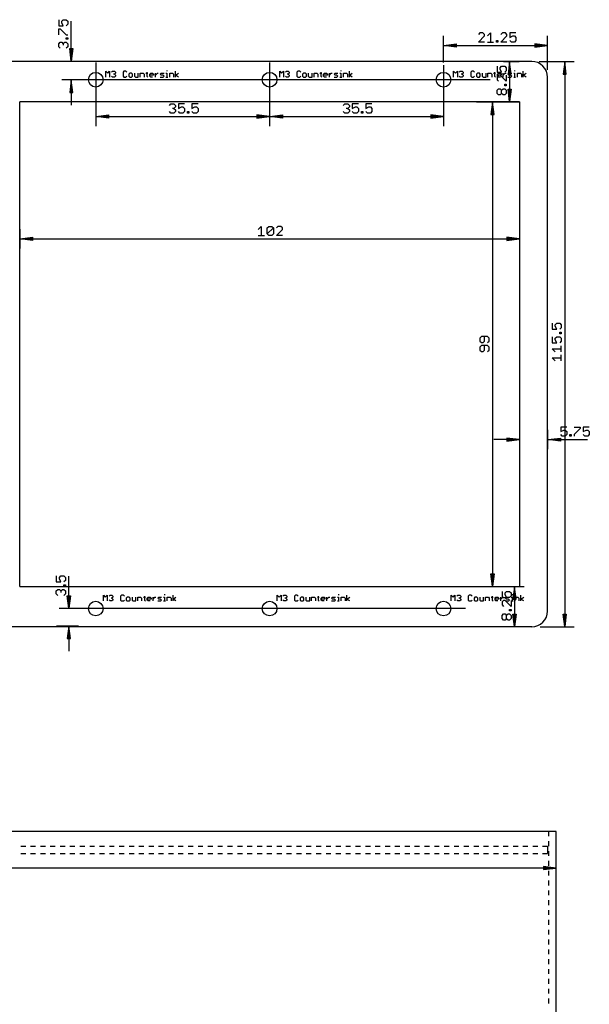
# Model space of a CAD drawing. Extents: x -279 to 630, y -428 to 126.
# Tile 9 of 14: x 180 to 297, y -75 to 126. Entities that reach past the tile are written whole.
import ezdxf

# ---------------------------------------------------------------- set-up
doc = ezdxf.new("R2010")
doc.units = 0
doc.layers.add('20', color=7, linetype='CONTINUOUS')
doc.layers.add('47', color=140, linetype='CONTINUOUS')

msp = doc.modelspace()

# ---------------------------------------------------------------- linework, layer by layer
at = {"layer": '20'}
for p, q in [((285, 117.25), (5, 117.25)), ((198.0508, 114.0508), (198.0508, 115.2202)), ((198.0508, 115.2202), (198.4406, 114.8304)), ((198.4406, 114.8304), (198.8304, 115.2202)), ((198.8304, 115.2202), (198.8304, 114.0508)), ((199.2202, 115.0253), (199.4151, 115.2202)), ((199.4151, 115.2202), (199.8049, 115.2202)), ((199.8049, 114.6355), (199.61, 114.6355)), ((199.8049, 115.2202), (199.9998, 115.0253)), ((199.9998, 114.8304), (199.8049, 114.6355)), ((199.8049, 114.6355), (199.9998, 114.4406)), ((199.9998, 115.0253), (199.9998, 114.8304)), ((201.7539, 115.2202), (201.559, 115.0253)), ((201.559, 115.0253), (201.559, 114.2457)), ((202.1437, 115.2202), (201.7539, 115.2202)), ((202.3386, 115.0253), (202.1437, 115.2202)), ((202.9233, 114.8304), (202.7284, 114.6355)), ((202.7284, 114.6355), (202.7284, 114.2457)), ((203.3131, 114.8304), (202.9233, 114.8304)), ((203.508, 114.6355), (203.3131, 114.8304)), ((203.508, 114.2457), (203.508, 114.6355)), ((203.8978, 114.8304), (203.8978, 114.2457)), ((204.6774, 114.0508), (204.6774, 114.8304)), ((205.0672, 114.0508), (205.0672, 114.8304)), ((205.0672, 114.8304), (205.6519, 114.8304)), ((205.6519, 114.8304), (205.8468, 114.6355)), ((205.8468, 114.6355), (205.8468, 114.0508)), ((206.2366, 114.8304), (206.6264, 114.8304)), ((206.4315, 115.0253), (206.4315, 114.2457)), ((207.0162, 114.6355), (207.2111, 114.8304)), ((207.0162, 114.2457), (207.0162, 114.6355)), ((207.2111, 114.8304), (207.6009, 114.8304)), ((207.6009, 114.8304), (207.7958, 114.6355)), ((207.7958, 114.6355), (207.7958, 114.4406)), ((208.1856, 114.0508), (208.1856, 114.8304)), ((208.1856, 114.4406), (208.5754, 114.8304)), ((208.5754, 114.8304), (208.7703, 114.8304)), ((209.1601, 114.6355), (209.355, 114.8304)), ((209.355, 114.4406), (209.1601, 114.6355)), ((209.355, 114.8304), (209.9397, 114.8304)), ((210.3295, 114.8304), (210.5244, 114.8304)), ((210.5244, 115.4151), (210.5244, 115.2202)), ((210.5244, 114.8304), (210.5244, 114.0508)), ((211.1091, 114.0508), (211.1091, 114.8304)), ((211.1091, 114.8304), (211.6938, 114.8304)), ((211.6938, 114.8304), (211.8887, 114.6355)), ((211.8887, 114.6355), (211.8887, 114.0508)), ((212.2785, 114.0508), (212.2785, 115.2202)), ((212.2785, 114.4406), (212.8632, 114.8304)), ((233.5508, 114.0508), (233.5508, 115.2202)), ((233.5508, 115.2202), (233.9406, 114.8304)), ((233.9406, 114.8304), (234.3304, 115.2202)), ((234.3304, 115.2202), (234.3304, 114.0508)), ((234.7202, 115.0253), (234.9151, 115.2202)), ((234.9151, 115.2202), (235.3049, 115.2202)), ((235.3049, 114.6355), (235.11, 114.6355)), ((235.3049, 115.2202), (235.4998, 115.0253)), ((235.4998, 114.8304), (235.3049, 114.6355)), ((235.3049, 114.6355), (235.4998, 114.4406)), ((235.4998, 115.0253), (235.4998, 114.8304)), ((237.2539, 115.2202), (237.059, 115.0253)), ((237.059, 115.0253), (237.059, 114.2457)), ((237.6437, 115.2202), (237.2539, 115.2202)), ((237.8386, 115.0253), (237.6437, 115.2202)), ((238.4233, 114.8304), (238.2284, 114.6355)), ((238.2284, 114.6355), (238.2284, 114.2457)), ((238.8131, 114.8304), (238.4233, 114.8304)), ((239.008, 114.6355), (238.8131, 114.8304)), ((239.008, 114.2457), (239.008, 114.6355)), ((239.3978, 114.8304), (239.3978, 114.2457)), ((240.1774, 114.0508), (240.1774, 114.8304)), ((240.5672, 114.0508), (240.5672, 114.8304)), ((240.5672, 114.8304), (241.1519, 114.8304)), ((241.1519, 114.8304), (241.3468, 114.6355)), ((241.3468, 114.6355), (241.3468, 114.0508)), ((241.7366, 114.8304), (242.1264, 114.8304)), ((241.9315, 115.0253), (241.9315, 114.2457)), ((242.5162, 114.6355), (242.7111, 114.8304)), ((242.5162, 114.2457), (242.5162, 114.6355)), ((242.7111, 114.8304), (243.1009, 114.8304)), ((243.1009, 114.8304), (243.2958, 114.6355)), ((243.2958, 114.6355), (243.2958, 114.4406)), ((243.6856, 114.0508), (243.6856, 114.8304)), ((243.6856, 114.4406), (244.0754, 114.8304)), ((244.0754, 114.8304), (244.2703, 114.8304)), ((244.6601, 114.6355), (244.855, 114.8304)), ((244.855, 114.4406), (244.6601, 114.6355)), ((244.855, 114.8304), (245.4397, 114.8304)), ((245.8295, 114.8304), (246.0244, 114.8304)), ((246.0244, 115.4151), (246.0244, 115.2202)), ((246.0244, 114.8304), (246.0244, 114.0508)), ((246.6091, 114.0508), (246.6091, 114.8304)), ((246.6091, 114.8304), (247.1938, 114.8304)), ((247.1938, 114.8304), (247.3887, 114.6355)), ((247.3887, 114.6355), (247.3887, 114.0508)), ((247.7785, 114.0508), (247.7785, 115.2202)), ((247.7785, 114.4406), (248.3632, 114.8304)), ((269.0508, 114.0508), (269.0508, 115.2202)), ((269.0508, 115.2202), (269.4406, 114.8304)), ((269.4406, 114.8304), (269.8304, 115.2202)), ((269.8304, 115.2202), (269.8304, 114.0508)), ((270.2202, 115.0253), (270.4151, 115.2202)), ((270.4151, 115.2202), (270.8049, 115.2202)), ((270.8049, 114.6355), (270.61, 114.6355)), ((270.8049, 115.2202), (270.9998, 115.0253)), ((270.9998, 114.8304), (270.8049, 114.6355)), ((270.8049, 114.6355), (270.9998, 114.4406)), ((270.9998, 115.0253), (270.9998, 114.8304)), ((272.7539, 115.2202), (272.559, 115.0253)), ((272.559, 115.0253), (272.559, 114.2457)), ((273.1437, 115.2202), (272.7539, 115.2202)), ((273.3386, 115.0253), (273.1437, 115.2202)), ((273.9233, 114.8304), (273.7284, 114.6355)), ((273.7284, 114.6355), (273.7284, 114.2457)), ((274.3131, 114.8304), (273.9233, 114.8304)), ((274.508, 114.6355), (274.3131, 114.8304)), ((274.508, 114.2457), (274.508, 114.6355)), ((274.8978, 114.8304), (274.8978, 114.2457)), ((275.6774, 114.0508), (275.6774, 114.8304)), ((276.0672, 114.0508), (276.0672, 114.8304)), ((276.0672, 114.8304), (276.6519, 114.8304)), ((276.6519, 114.8304), (276.8468, 114.6355)), ((276.8468, 114.6355), (276.8468, 114.0508)), ((277.2366, 114.8304), (277.6264, 114.8304)), ((277.4315, 115.0253), (277.4315, 114.2457)), ((278.0162, 114.6355), (278.2111, 114.8304)), ((278.0162, 114.2457), (278.0162, 114.6355)), ((278.2111, 114.8304), (278.6009, 114.8304)), ((278.6009, 114.8304), (278.7958, 114.6355)), ((278.7958, 114.6355), (278.7958, 114.4406)), ((279.1856, 114.0508), (279.1856, 114.8304)), ((279.1856, 114.4406), (279.5754, 114.8304)), ((279.5754, 114.8304), (279.7703, 114.8304)), ((280.1601, 114.6355), (280.355, 114.8304)), ((280.355, 114.4406), (280.1601, 114.6355)), ((280.355, 114.8304), (280.9397, 114.8304)), ((281.3295, 114.8304), (281.5244, 114.8304)), ((281.5244, 115.4151), (281.5244, 115.2202)), ((281.5244, 114.8304), (281.5244, 114.0508)), ((282.1091, 114.0508), (282.1091, 114.8304)), ((282.1091, 114.8304), (282.6938, 114.8304)), ((282.6938, 114.8304), (282.8887, 114.6355)), ((282.8887, 114.6355), (282.8887, 114.0508)), ((283.2785, 114.0508), (283.2785, 115.2202)), ((283.2785, 114.4406), (283.8632, 114.8304)), ((199.4151, 114.0508), (199.2202, 114.2457)), ((199.8049, 114.0508), (199.4151, 114.0508)), ((199.9998, 114.2457), (199.8049, 114.0508)), ((199.9998, 114.4406), (199.9998, 114.2457)), ((201.559, 114.2457), (201.7539, 114.0508)), ((201.7539, 114.0508), (202.1437, 114.0508)), ((202.1437, 114.0508), (202.3386, 114.2457)), ((202.7284, 114.2457), (202.9233, 114.0508)), ((202.9233, 114.0508), (203.3131, 114.0508)), ((203.3131, 114.0508), (203.508, 114.2457)), ((203.8978, 114.2457), (204.0927, 114.0508)), ((204.0927, 114.0508), (204.6774, 114.0508)), ((206.4315, 114.2457), (206.6264, 114.0508)), ((207.7958, 114.4406), (207.0162, 114.4406)), ((207.2111, 114.0508), (207.0162, 114.2457)), ((207.6009, 114.0508), (207.2111, 114.0508)), ((209.1601, 114.0508), (209.7448, 114.0508)), ((209.7448, 114.4406), (209.355, 114.4406)), ((209.9397, 114.2457), (209.7448, 114.4406)), ((209.7448, 114.0508), (209.9397, 114.2457)), ((210.3295, 114.0508), (210.7193, 114.0508)), ((212.8632, 114.0508), (212.2785, 114.4406)), ((234.9151, 114.0508), (234.7202, 114.2457)), ((235.3049, 114.0508), (234.9151, 114.0508)), ((235.4998, 114.2457), (235.3049, 114.0508)), ((235.4998, 114.4406), (235.4998, 114.2457)), ((237.059, 114.2457), (237.2539, 114.0508)), ((237.2539, 114.0508), (237.6437, 114.0508)), ((237.6437, 114.0508), (237.8386, 114.2457)), ((238.2284, 114.2457), (238.4233, 114.0508)), ((238.4233, 114.0508), (238.8131, 114.0508)), ((238.8131, 114.0508), (239.008, 114.2457)), ((239.3978, 114.2457), (239.5927, 114.0508)), ((239.5927, 114.0508), (240.1774, 114.0508)), ((241.9315, 114.2457), (242.1264, 114.0508)), ((243.2958, 114.4406), (242.5162, 114.4406)), ((242.7111, 114.0508), (242.5162, 114.2457)), ((243.1009, 114.0508), (242.7111, 114.0508)), ((244.6601, 114.0508), (245.2448, 114.0508)), ((245.2448, 114.4406), (244.855, 114.4406)), ((245.4397, 114.2457), (245.2448, 114.4406)), ((245.2448, 114.0508), (245.4397, 114.2457)), ((245.8295, 114.0508), (246.2193, 114.0508)), ((248.3632, 114.0508), (247.7785, 114.4406)), ((270.4151, 114.0508), (270.2202, 114.2457)), ((270.8049, 114.0508), (270.4151, 114.0508)), ((270.9998, 114.2457), (270.8049, 114.0508)), ((270.9998, 114.4406), (270.9998, 114.2457)), ((272.559, 114.2457), (272.7539, 114.0508)), ((272.7539, 114.0508), (273.1437, 114.0508)), ((273.1437, 114.0508), (273.3386, 114.2457)), ((273.7284, 114.2457), (273.9233, 114.0508)), ((273.9233, 114.0508), (274.3131, 114.0508)), ((274.3131, 114.0508), (274.508, 114.2457)), ((274.8978, 114.2457), (275.0927, 114.0508)), ((275.0927, 114.0508), (275.6774, 114.0508)), ((277.4315, 114.2457), (277.6264, 114.0508)), ((278.7958, 114.4406), (278.0162, 114.4406)), ((278.2111, 114.0508), (278.0162, 114.2457)), ((278.6009, 114.0508), (278.2111, 114.0508)), ((280.1601, 114.0508), (280.7448, 114.0508)), ((280.7448, 114.4406), (280.355, 114.4406)), ((280.9397, 114.2457), (280.7448, 114.4406)), ((280.7448, 114.0508), (280.9397, 114.2457)), ((281.3295, 114.0508), (281.7193, 114.0508)), ((283.8632, 114.0508), (283.2785, 114.4406)), ((288.25, 5), (288.25, 114)), ((180.5, 10), (180.5, 109)), ((282.5, 109), (180.5, 109)), ((282.5, 109), (282.5, 10)), ((180.5, 10), (282.5, 10)), ((197.5508, 7.0508), (197.5508, 8.2202)), ((197.5508, 8.2202), (197.9406, 7.8304)), ((197.9406, 7.8304), (198.3304, 8.2202)), ((198.3304, 8.2202), (198.3304, 7.0508)), ((198.7202, 8.0253), (198.9151, 8.2202)), ((198.9151, 8.2202), (199.3049, 8.2202)), ((199.3049, 8.2202), (199.4998, 8.0253)), ((201.2539, 8.2202), (201.059, 8.0253)), ((201.6437, 8.2202), (201.2539, 8.2202)), ((201.8386, 8.0253), (201.6437, 8.2202)), ((210.0244, 8.4151), (210.0244, 8.2202)), ((211.7785, 7.0508), (211.7785, 8.2202)), ((233.0508, 7.0508), (233.0508, 8.2202)), ((233.0508, 8.2202), (233.4406, 7.8304)), ((233.4406, 7.8304), (233.8304, 8.2202)), ((233.8304, 8.2202), (233.8304, 7.0508)), ((234.2202, 8.0253), (234.4151, 8.2202)), ((234.4151, 8.2202), (234.8049, 8.2202)), ((234.8049, 8.2202), (234.9998, 8.0253)), ((236.7539, 8.2202), (236.559, 8.0253)), ((237.1437, 8.2202), (236.7539, 8.2202)), ((237.3386, 8.0253), (237.1437, 8.2202)), ((245.5244, 8.4151), (245.5244, 8.2202)), ((247.2785, 7.0508), (247.2785, 8.2202)), ((268.5508, 7.0508), (268.5508, 8.2202)), ((268.5508, 8.2202), (268.9406, 7.8304)), ((268.9406, 7.8304), (269.3304, 8.2202)), ((269.3304, 8.2202), (269.3304, 7.0508)), ((269.7202, 8.0253), (269.9151, 8.2202)), ((269.9151, 8.2202), (270.3049, 8.2202)), ((270.3049, 8.2202), (270.4998, 8.0253)), ((272.2539, 8.2202), (272.059, 8.0253)), ((272.6437, 8.2202), (272.2539, 8.2202)), ((272.8386, 8.0253), (272.6437, 8.2202)), ((281.0244, 8.4151), (281.0244, 8.2202)), ((282.7785, 7.0508), (282.7785, 8.2202)), ((198.9151, 7.0508), (198.7202, 7.2457)), ((199.3049, 7.0508), (198.9151, 7.0508)), ((199.3049, 7.6355), (199.11, 7.6355)), ((199.4998, 7.8304), (199.3049, 7.6355)), ((199.3049, 7.6355), (199.4998, 7.4406)), ((199.4998, 7.2457), (199.3049, 7.0508)), ((199.4998, 8.0253), (199.4998, 7.8304)), ((199.4998, 7.4406), (199.4998, 7.2457)), ((201.059, 8.0253), (201.059, 7.2457)), ((201.059, 7.2457), (201.2539, 7.0508)), ((201.2539, 7.0508), (201.6437, 7.0508)), ((201.6437, 7.0508), (201.8386, 7.2457)), ((202.4233, 7.8304), (202.2284, 7.6355)), ((202.2284, 7.6355), (202.2284, 7.2457)), ((202.2284, 7.2457), (202.4233, 7.0508)), ((202.8131, 7.8304), (202.4233, 7.8304)), ((202.4233, 7.0508), (202.8131, 7.0508)), ((203.008, 7.6355), (202.8131, 7.8304)), ((202.8131, 7.0508), (203.008, 7.2457)), ((203.008, 7.2457), (203.008, 7.6355)), ((203.3978, 7.8304), (203.3978, 7.2457)), ((203.3978, 7.2457), (203.5927, 7.0508)), ((203.5927, 7.0508), (204.1774, 7.0508)), ((204.1774, 7.0508), (204.1774, 7.8304)), ((204.5672, 7.0508), (204.5672, 7.8304)), ((204.5672, 7.8304), (205.1519, 7.8304)), ((205.1519, 7.8304), (205.3468, 7.6355)), ((205.3468, 7.6355), (205.3468, 7.0508)), ((205.7366, 7.8304), (206.1264, 7.8304)), ((205.9315, 8.0253), (205.9315, 7.2457)), ((205.9315, 7.2457), (206.1264, 7.0508)), ((206.5162, 7.6355), (206.7111, 7.8304)), ((206.5162, 7.2457), (206.5162, 7.6355)), ((207.2958, 7.4406), (206.5162, 7.4406)), ((206.7111, 7.0508), (206.5162, 7.2457)), ((206.7111, 7.8304), (207.1009, 7.8304)), ((207.1009, 7.0508), (206.7111, 7.0508)), ((207.1009, 7.8304), (207.2958, 7.6355)), ((207.2958, 7.6355), (207.2958, 7.4406)), ((207.6856, 7.0508), (207.6856, 7.8304)), ((207.6856, 7.4406), (208.0754, 7.8304)), ((208.0754, 7.8304), (208.2703, 7.8304)), ((208.6601, 7.6355), (208.855, 7.8304)), ((208.855, 7.4406), (208.6601, 7.6355)), ((208.6601, 7.0508), (209.2448, 7.0508)), ((208.855, 7.8304), (209.4397, 7.8304)), ((209.2448, 7.4406), (208.855, 7.4406)), ((209.4397, 7.2457), (209.2448, 7.4406)), ((209.2448, 7.0508), (209.4397, 7.2457)), ((209.8295, 7.8304), (210.0244, 7.8304)), ((209.8295, 7.0508), (210.2193, 7.0508)), ((210.0244, 7.8304), (210.0244, 7.0508)), ((210.6091, 7.0508), (210.6091, 7.8304)), ((210.6091, 7.8304), (211.1938, 7.8304)), ((211.1938, 7.8304), (211.3887, 7.6355)), ((211.3887, 7.6355), (211.3887, 7.0508)), ((211.7785, 7.4406), (212.3632, 7.8304)), ((212.3632, 7.0508), (211.7785, 7.4406)), ((234.4151, 7.0508), (234.2202, 7.2457)), ((234.8049, 7.0508), (234.4151, 7.0508)), ((234.8049, 7.6355), (234.61, 7.6355)), ((234.9998, 7.8304), (234.8049, 7.6355)), ((234.8049, 7.6355), (234.9998, 7.4406)), ((234.9998, 7.2457), (234.8049, 7.0508)), ((234.9998, 8.0253), (234.9998, 7.8304)), ((234.9998, 7.4406), (234.9998, 7.2457)), ((236.559, 8.0253), (236.559, 7.2457)), ((236.559, 7.2457), (236.7539, 7.0508)), ((236.7539, 7.0508), (237.1437, 7.0508)), ((237.1437, 7.0508), (237.3386, 7.2457)), ((237.9233, 7.8304), (237.7284, 7.6355)), ((237.7284, 7.6355), (237.7284, 7.2457)), ((237.7284, 7.2457), (237.9233, 7.0508)), ((238.3131, 7.8304), (237.9233, 7.8304)), ((237.9233, 7.0508), (238.3131, 7.0508)), ((238.508, 7.6355), (238.3131, 7.8304)), ((238.3131, 7.0508), (238.508, 7.2457)), ((238.508, 7.2457), (238.508, 7.6355)), ((238.8978, 7.8304), (238.8978, 7.2457)), ((238.8978, 7.2457), (239.0927, 7.0508)), ((239.0927, 7.0508), (239.6774, 7.0508)), ((239.6774, 7.0508), (239.6774, 7.8304)), ((240.0672, 7.0508), (240.0672, 7.8304)), ((240.0672, 7.8304), (240.6519, 7.8304)), ((240.6519, 7.8304), (240.8468, 7.6355)), ((240.8468, 7.6355), (240.8468, 7.0508)), ((241.2366, 7.8304), (241.6264, 7.8304)), ((241.4315, 8.0253), (241.4315, 7.2457)), ((241.4315, 7.2457), (241.6264, 7.0508)), ((242.0162, 7.6355), (242.2111, 7.8304)), ((242.0162, 7.2457), (242.0162, 7.6355)), ((242.7958, 7.4406), (242.0162, 7.4406)), ((242.2111, 7.0508), (242.0162, 7.2457)), ((242.2111, 7.8304), (242.6009, 7.8304)), ((242.6009, 7.0508), (242.2111, 7.0508)), ((242.6009, 7.8304), (242.7958, 7.6355)), ((242.7958, 7.6355), (242.7958, 7.4406)), ((243.1856, 7.0508), (243.1856, 7.8304)), ((243.1856, 7.4406), (243.5754, 7.8304)), ((243.5754, 7.8304), (243.7703, 7.8304)), ((244.1601, 7.6355), (244.355, 7.8304)), ((244.355, 7.4406), (244.1601, 7.6355)), ((244.1601, 7.0508), (244.7448, 7.0508)), ((244.355, 7.8304), (244.9397, 7.8304)), ((244.7448, 7.4406), (244.355, 7.4406)), ((244.9397, 7.2457), (244.7448, 7.4406)), ((244.7448, 7.0508), (244.9397, 7.2457)), ((245.3295, 7.8304), (245.5244, 7.8304)), ((245.3295, 7.0508), (245.7193, 7.0508)), ((245.5244, 7.8304), (245.5244, 7.0508)), ((246.1091, 7.0508), (246.1091, 7.8304)), ((246.1091, 7.8304), (246.6938, 7.8304)), ((246.6938, 7.8304), (246.8887, 7.6355)), ((246.8887, 7.6355), (246.8887, 7.0508)), ((247.2785, 7.4406), (247.8632, 7.8304)), ((247.8632, 7.0508), (247.2785, 7.4406)), ((269.9151, 7.0508), (269.7202, 7.2457)), ((270.3049, 7.0508), (269.9151, 7.0508)), ((270.3049, 7.6355), (270.11, 7.6355)), ((270.4998, 7.8304), (270.3049, 7.6355)), ((270.3049, 7.6355), (270.4998, 7.4406)), ((270.4998, 7.2457), (270.3049, 7.0508)), ((270.4998, 8.0253), (270.4998, 7.8304)), ((270.4998, 7.4406), (270.4998, 7.2457)), ((272.059, 8.0253), (272.059, 7.2457)), ((272.059, 7.2457), (272.2539, 7.0508)), ((272.2539, 7.0508), (272.6437, 7.0508)), ((272.6437, 7.0508), (272.8386, 7.2457)), ((273.4233, 7.8304), (273.2284, 7.6355)), ((273.2284, 7.6355), (273.2284, 7.2457)), ((273.2284, 7.2457), (273.4233, 7.0508)), ((273.8131, 7.8304), (273.4233, 7.8304)), ((273.4233, 7.0508), (273.8131, 7.0508)), ((274.008, 7.6355), (273.8131, 7.8304)), ((273.8131, 7.0508), (274.008, 7.2457)), ((274.008, 7.2457), (274.008, 7.6355)), ((274.3978, 7.8304), (274.3978, 7.2457)), ((274.3978, 7.2457), (274.5927, 7.0508)), ((274.5927, 7.0508), (275.1774, 7.0508)), ((275.1774, 7.0508), (275.1774, 7.8304)), ((275.5672, 7.0508), (275.5672, 7.8304)), ((275.5672, 7.8304), (276.1519, 7.8304)), ((276.1519, 7.8304), (276.3468, 7.6355)), ((276.3468, 7.6355), (276.3468, 7.0508)), ((276.7366, 7.8304), (277.1264, 7.8304)), ((276.9315, 8.0253), (276.9315, 7.2457)), ((276.9315, 7.2457), (277.1264, 7.0508)), ((277.5162, 7.6355), (277.7111, 7.8304)), ((277.5162, 7.2457), (277.5162, 7.6355)), ((278.2958, 7.4406), (277.5162, 7.4406)), ((277.7111, 7.0508), (277.5162, 7.2457)), ((277.7111, 7.8304), (278.1009, 7.8304)), ((278.1009, 7.0508), (277.7111, 7.0508)), ((278.1009, 7.8304), (278.2958, 7.6355)), ((278.2958, 7.6355), (278.2958, 7.4406)), ((278.6856, 7.0508), (278.6856, 7.8304)), ((278.6856, 7.4406), (279.0754, 7.8304)), ((279.0754, 7.8304), (279.2703, 7.8304)), ((279.6601, 7.6355), (279.855, 7.8304)), ((279.855, 7.4406), (279.6601, 7.6355)), ((279.6601, 7.0508), (280.2448, 7.0508)), ((279.855, 7.8304), (280.4397, 7.8304)), ((280.2448, 7.4406), (279.855, 7.4406)), ((280.4397, 7.2457), (280.2448, 7.4406)), ((280.2448, 7.0508), (280.4397, 7.2457)), ((280.8295, 7.8304), (281.0244, 7.8304)), ((280.8295, 7.0508), (281.2193, 7.0508)), ((281.0244, 7.8304), (281.0244, 7.0508)), ((281.6091, 7.0508), (281.6091, 7.8304)), ((281.6091, 7.8304), (282.1938, 7.8304)), ((282.1938, 7.8304), (282.3887, 7.6355)), ((282.3887, 7.6355), (282.3887, 7.0508)), ((282.7785, 7.4406), (283.3632, 7.8304)), ((283.3632, 7.0508), (282.7785, 7.4406)), ((285, 1.75), (5, 1.75)), ((288.5, -40), (1.5, -40)), ((290, -40), (288.5, -40)), ((288.5, -41.0083), (288.5, -40)), ((290, -280), (290, -40)), ((288.5, -43.0167), (288.5, -42.0083)), ((180.6836, -43), (181.6941, -43)), ((182.6941, -43), (183.7045, -43)), ((184.7045, -43), (185.715, -43)), ((186.715, -43), (187.7255, -43)), ((188.7255, -43), (189.736, -43)), ((190.736, -43), (191.7465, -43)), ((192.7465, -43), (193.757, -43)), ((194.757, -43), (195.7675, -43)), ((196.7675, -43), (197.778, -43)), ((198.778, -43), (199.7885, -43)), ((200.7885, -43), (201.799, -43)), ((202.799, -43), (203.8094, -43)), ((204.8094, -43), (205.8199, -43)), ((206.8199, -43), (207.8304, -43)), ((208.8304, -43), (209.8409, -43)), ((210.8409, -43), (211.8514, -43)), ((212.8514, -43), (213.8619, -43)), ((214.8619, -43), (215.8724, -43)), ((216.8724, -43), (217.8829, -43)), ((218.8829, -43), (219.8934, -43)), ((220.8934, -43), (221.9038, -43)), ((222.9038, -43), (223.9143, -43)), ((224.9143, -43), (225.9248, -43)), ((226.9248, -43), (227.9353, -43)), ((228.9353, -43), (229.9458, -43)), ((230.9458, -43), (231.9563, -43)), ((232.9563, -43), (233.9668, -43)), ((234.9668, -43), (235.9773, -43)), ((236.9773, -43), (237.9878, -43)), ((238.9878, -43), (239.9983, -43)), ((240.9983, -43), (242.0087, -43)), ((243.0087, -43), (244.0192, -43)), ((245.0192, -43), (246.0297, -43)), ((247.0297, -43), (248.0402, -43)), ((249.0402, -43), (250.0507, -43)), ((251.0507, -43), (252.0612, -43)), ((253.0612, -43), (254.0717, -43)), ((255.0717, -43), (256.0822, -43)), ((257.0822, -43), (258.0927, -43)), ((259.0927, -43), (260.1031, -43)), ((261.1031, -43), (262.1136, -43)), ((263.1136, -43), (264.1241, -43)), ((265.1241, -43), (266.1346, -43)), ((267.1346, -43), (268.1451, -43)), ((269.1451, -43), (270.1556, -43)), ((271.1556, -43), (272.1661, -43)), ((273.1661, -43), (274.1766, -43)), ((275.1766, -43), (276.1871, -43)), ((277.1871, -43), (278.1976, -43)), ((279.1976, -43), (280.208, -43)), ((281.208, -43), (282.2185, -43)), ((283.2185, -43), (284.229, -43)), ((285.229, -43), (286.2395, -43)), ((287.2395, -43), (288.25, -43)), ((288.25, -43), (288.25, -44.5)), ((288.5, -45.025), (288.5, -44.0167)), ((180.6836, -44.5), (181.6941, -44.5)), ((182.6941, -44.5), (183.7045, -44.5)), ((184.7045, -44.5), (185.715, -44.5)), ((186.715, -44.5), (187.7255, -44.5)), ((188.7255, -44.5), (189.736, -44.5)), ((190.736, -44.5), (191.7465, -44.5)), ((192.7465, -44.5), (193.757, -44.5)), ((194.757, -44.5), (195.7675, -44.5)), ((196.7675, -44.5), (197.778, -44.5)), ((198.778, -44.5), (199.7885, -44.5)), ((200.7885, -44.5), (201.799, -44.5)), ((202.799, -44.5), (203.8094, -44.5)), ((204.8094, -44.5), (205.8199, -44.5)), ((206.8199, -44.5), (207.8304, -44.5)), ((208.8304, -44.5), (209.8409, -44.5)), ((210.8409, -44.5), (211.8514, -44.5)), ((212.8514, -44.5), (213.8619, -44.5)), ((214.8619, -44.5), (215.8724, -44.5)), ((216.8724, -44.5), (217.8829, -44.5)), ((218.8829, -44.5), (219.8934, -44.5)), ((220.8934, -44.5), (221.9038, -44.5)), ((222.9038, -44.5), (223.9143, -44.5)), ((224.9143, -44.5), (225.9248, -44.5)), ((226.9248, -44.5), (227.9353, -44.5)), ((228.9353, -44.5), (229.9458, -44.5)), ((230.9458, -44.5), (231.9563, -44.5)), ((232.9563, -44.5), (233.9668, -44.5)), ((234.9668, -44.5), (235.9773, -44.5)), ((236.9773, -44.5), (237.9878, -44.5)), ((238.9878, -44.5), (239.9983, -44.5)), ((240.9983, -44.5), (242.0087, -44.5)), ((243.0087, -44.5), (244.0192, -44.5)), ((245.0192, -44.5), (246.0297, -44.5)), ((247.0297, -44.5), (248.0402, -44.5)), ((249.0402, -44.5), (250.0507, -44.5)), ((251.0507, -44.5), (252.0612, -44.5)), ((253.0612, -44.5), (254.0717, -44.5)), ((255.0717, -44.5), (256.0822, -44.5)), ((257.0822, -44.5), (258.0927, -44.5)), ((259.0927, -44.5), (260.1031, -44.5)), ((261.1031, -44.5), (262.1136, -44.5)), ((263.1136, -44.5), (264.1241, -44.5)), ((265.1241, -44.5), (266.1346, -44.5)), ((267.1346, -44.5), (268.1451, -44.5)), ((269.1451, -44.5), (270.1556, -44.5)), ((271.1556, -44.5), (272.1661, -44.5)), ((273.1661, -44.5), (274.1766, -44.5)), ((275.1766, -44.5), (276.1871, -44.5)), ((277.1871, -44.5), (278.1976, -44.5)), ((279.1976, -44.5), (280.208, -44.5)), ((281.208, -44.5), (282.2185, -44.5)), ((283.2185, -44.5), (284.229, -44.5)), ((285.229, -44.5), (286.2395, -44.5)), ((287.2395, -44.5), (288.25, -44.5)), ((288.5, -47.0333), (288.5, -46.025)), ((288.5, -49.0417), (288.5, -48.0333)), ((288.5, -51.05), (288.5, -50.0417)), ((288.5, -53.0583), (288.5, -52.05)), ((288.5, -55.0667), (288.5, -54.0583)), ((288.5, -57.075), (288.5, -56.0667)), ((288.5, -59.0833), (288.5, -58.075)), ((288.5, -61.0917), (288.5, -60.0833)), ((288.5, -63.1), (288.5, -62.0917)), ((288.5, -65.1083), (288.5, -64.1)), ((288.5, -67.1167), (288.5, -66.1083)), ((288.5, -69.125), (288.5, -68.1167)), ((288.5, -71.1333), (288.5, -70.125)), ((288.5, -73.1417), (288.5, -72.1333)), ((288.5, -75.15), (288.5, -74.1417))]:
    msp.add_line(p, q, dxfattribs=at)
for centre in [(196, 113.5), (231.5, 113.5), (267, 113.5), (196, 5.5), (231.5, 5.5), (267, 5.5)]:
    msp.add_circle(centre, 1.5, dxfattribs=at)
for centre, start, end in [((285, 114), 0, 90), ((285, 5), 270, 0)]:
    msp.add_arc(centre, 3.25, start, end, dxfattribs=at)
at = {"layer": '47'}
for p, q in [((188.4446, 125.7629), (188.4446, 124.5301)), ((189.061, 125.4547), (189.3692, 125.7629)), ((189.061, 125.1465), (189.061, 125.4547)), ((189.3692, 124.5301), (189.061, 125.1465)), ((189.3692, 125.7629), (189.9856, 125.7629)), ((189.9856, 125.7629), (190.2938, 125.4547)), ((190.2938, 124.8383), (189.9856, 124.5301)), ((190.2938, 125.4547), (190.2938, 124.8383)), ((191, 117.315), (191, 125.4287)), ((188.4446, 124.5301), (189.3692, 124.5301)), ((188.4446, 122.6886), (188.4446, 123.9213)), ((188.4446, 123.9213), (188.7528, 123.9213)), ((188.7528, 123.9213), (189.9856, 122.6886)), ((189.9856, 122.6886), (190.2938, 122.6886)), ((274.4257, 123.0554), (274.1175, 122.7472)), ((275.0421, 123.0554), (274.4257, 123.0554)), ((275.3502, 122.7472), (275.0421, 123.0554)), ((275.3502, 122.439), (275.3502, 122.7472)), ((275.959, 122.439), (276.5754, 123.0554)), ((276.5754, 123.0554), (276.5754, 121.2062)), ((279.0296, 123.0554), (278.7214, 122.7472)), ((279.646, 123.0554), (279.0296, 123.0554)), ((279.9542, 122.7472), (279.646, 123.0554)), ((279.9542, 122.439), (279.9542, 122.7472)), ((281.7957, 123.0554), (280.563, 123.0554)), ((280.563, 123.0554), (280.563, 122.1308)), ((188.4446, 120.8508), (188.7528, 121.159)), ((188.4446, 120.2344), (188.4446, 120.8508)), ((188.7528, 121.159), (189.061, 121.159)), ((189.061, 121.159), (189.3692, 120.8508)), ((189.3692, 120.8508), (189.6774, 121.159)), ((189.3692, 120.8508), (189.3692, 120.5426)), ((189.6774, 121.159), (189.9856, 121.159)), ((189.9856, 121.7678), (189.9856, 122.076)), ((189.9856, 122.076), (190.2938, 122.076)), ((190.2938, 121.7678), (189.9856, 121.7678)), ((189.9856, 121.159), (190.2938, 120.8508)), ((190.2938, 122.076), (190.2938, 121.7678)), ((190.2938, 120.8508), (190.2938, 120.2344)), ((267, 117), (267, 122.45)), ((267.065, 120.5), (269.6, 120.8192)), ((267.065, 120.5), (269.6, 120.76)), ((269.6, 120.8192), (269.6, 120.1808)), ((274.1175, 121.2062), (275.3502, 122.439)), ((275.3502, 121.2062), (274.1175, 121.2062)), ((275.959, 121.2062), (277.1918, 121.2062)), ((277.8006, 121.2062), (277.8006, 121.5144)), ((277.8006, 121.5144), (278.1088, 121.5144)), ((278.1088, 121.2062), (277.8006, 121.2062)), ((278.1088, 121.5144), (278.1088, 121.2062)), ((278.7214, 121.2062), (279.9542, 122.439)), ((279.9542, 121.2062), (278.7214, 121.2062)), ((280.563, 122.1308), (281.1794, 122.439)), ((280.8712, 121.2062), (280.563, 121.5144)), ((281.4875, 121.2062), (280.8712, 121.2062)), ((281.1794, 122.439), (281.4875, 122.439)), ((281.4875, 122.439), (281.7957, 122.1308)), ((281.7957, 121.5144), (281.4875, 121.2062)), ((281.7957, 122.1308), (281.7957, 121.5144)), ((288.185, 120.5), (285.65, 120.8192)), ((285.65, 120.8192), (285.65, 120.1808)), ((288.185, 120.5), (285.65, 120.76)), ((288.25, 115.5), (288.25, 122.45)), ((188.7528, 119.9262), (188.4446, 120.2344)), ((190.2938, 120.2344), (189.9856, 119.9262)), ((191, 117.315), (190.6808, 119.85)), ((190.6808, 119.85), (191.3192, 119.85)), ((191, 117.315), (190.74, 119.85)), ((191, 117.315), (190.87, 119.85)), ((191.3192, 119.85), (191, 117.315)), ((191.13, 119.85), (191, 117.315)), ((191.26, 119.85), (191, 117.315)), ((267.065, 120.5), (269.6, 120.63)), ((267.065, 120.5), (288.185, 120.5)), ((269.6, 120.1808), (267.065, 120.5)), ((269.6, 120.37), (267.065, 120.5)), ((269.6, 120.24), (267.065, 120.5)), ((288.185, 120.5), (285.65, 120.63)), ((285.65, 120.1808), (288.185, 120.5)), ((285.65, 120.37), (288.185, 120.5)), ((285.65, 120.24), (288.185, 120.5)), ((194, 117.25), (189.05, 117.25)), ((196, 117), (196, 104.05)), ((231.5, 117), (231.5, 104.05)), ((279.25, 117.25), (282.45, 117.25)), ((280.5, 117.185), (280.1808, 114.65)), ((280.5, 117.185), (280.24, 114.65)), ((280.5, 117.185), (280.37, 114.65)), ((280.5, 117.185), (280.5, 109.065)), ((280.8192, 114.65), (280.5, 117.185)), ((280.63, 114.65), (280.5, 117.185)), ((280.76, 114.65), (280.5, 117.185)), ((286.5, 117.25), (293.7, 117.25)), ((291.75, 117.185), (291.4308, 114.65)), ((291.75, 117.185), (291.49, 114.65)), ((291.75, 117.185), (291.62, 114.65)), ((291.75, 117.185), (291.75, 1.815)), ((292.0692, 114.65), (291.75, 117.185)), ((291.88, 114.65), (291.75, 117.185)), ((292.01, 114.65), (291.75, 117.185)), ((231.5, 116.5), (231.5, 104.05)), ((267, 116.5), (267, 104.05)), ((277.9446, 116.2486), (277.9446, 115.0158)), ((277.9446, 115.0158), (278.8692, 115.0158)), ((278.561, 115.9404), (278.8692, 116.2486)), ((278.561, 115.6322), (278.561, 115.9404)), ((278.8692, 115.0158), (278.561, 115.6322)), ((278.8692, 116.2486), (279.4856, 116.2486)), ((279.4856, 116.2486), (279.7938, 115.9404)), ((279.7938, 115.324), (279.4856, 115.0158)), ((279.7938, 115.9404), (279.7938, 115.324)), ((280.1808, 114.65), (280.8192, 114.65)), ((291.4308, 114.65), (292.0692, 114.65)), ((276.5, 113.5), (189.05, 113.5)), ((191, 113.435), (190.6808, 110.9)), ((191, 113.435), (190.74, 110.9)), ((191, 113.435), (190.87, 110.9)), ((191, 113.435), (191, 108.3)), ((191.3192, 110.9), (191, 113.435)), ((191.13, 110.9), (191, 113.435)), ((191.26, 110.9), (191, 113.435)), ((278.2528, 114.407), (277.9446, 114.0988)), ((277.9446, 114.0988), (277.9446, 113.4824)), ((277.9446, 113.4824), (278.2528, 113.1742)), ((278.561, 114.407), (278.2528, 114.407)), ((279.7938, 113.1742), (278.561, 114.407)), ((279.7938, 114.407), (279.7938, 113.1742)), ((190.6808, 110.9), (191.3192, 110.9)), ((277.9446, 111.3365), (278.2528, 111.6446)), ((277.9446, 110.7201), (277.9446, 111.3365)), ((278.2528, 110.4119), (277.9446, 110.7201)), ((278.2528, 111.6446), (278.561, 111.6446)), ((278.561, 111.6446), (278.8692, 111.3365)), ((278.8692, 110.7201), (278.561, 110.4119)), ((278.8692, 111.3365), (279.1774, 111.6446)), ((278.8692, 110.7201), (278.8692, 111.3365)), ((279.1774, 110.4119), (278.8692, 110.7201)), ((279.1774, 111.6446), (279.4856, 111.6446)), ((279.4856, 112.2534), (279.4856, 112.5616)), ((279.4856, 112.5616), (279.7938, 112.5616)), ((279.7938, 112.2534), (279.4856, 112.2534)), ((279.4856, 111.6446), (279.7938, 111.3365)), ((279.7938, 110.7201), (279.4856, 110.4119)), ((279.7938, 112.5616), (279.7938, 112.2534)), ((279.7938, 111.3365), (279.7938, 110.7201)), ((280.5, 109.065), (280.1808, 111.6)), ((280.1808, 111.6), (280.8192, 111.6)), ((280.5, 109.065), (280.24, 111.6)), ((280.5, 109.065), (280.37, 111.6)), ((280.8192, 111.6), (280.5, 109.065)), ((280.63, 111.6), (280.5, 109.065)), ((280.76, 111.6), (280.5, 109.065)), ((273.75, 109), (278.95, 109)), ((277, 108.935), (276.6808, 106.4)), ((277, 108.935), (276.74, 106.4)), ((277, 108.935), (276.87, 106.4)), ((277, 108.935), (277, 10.065)), ((277.3192, 106.4), (277, 108.935)), ((277.13, 106.4), (277, 108.935)), ((277.26, 106.4), (277, 108.935)), ((278, 109), (282.45, 109)), ((278.561, 110.4119), (278.2528, 110.4119)), ((279.4856, 110.4119), (279.1774, 110.4119)), ((211.0369, 108.2472), (211.3451, 108.5554)), ((211.3451, 106.7062), (211.0369, 107.0144)), ((211.3451, 108.5554), (211.9615, 108.5554)), ((211.9615, 106.7062), (211.3451, 106.7062)), ((211.9615, 107.6308), (211.6533, 107.6308)), ((211.9615, 108.5554), (212.2697, 108.2472)), ((212.2697, 107.939), (211.9615, 107.6308)), ((211.9615, 107.6308), (212.2697, 107.3226)), ((212.2697, 107.0144), (211.9615, 106.7062)), ((212.2697, 108.2472), (212.2697, 107.939)), ((212.2697, 107.3226), (212.2697, 107.0144)), ((214.1112, 108.5554), (212.8784, 108.5554)), ((212.8784, 108.5554), (212.8784, 107.6308)), ((212.8784, 107.6308), (213.4948, 107.939)), ((213.1866, 106.7062), (212.8784, 107.0144)), ((213.803, 106.7062), (213.1866, 106.7062)), ((213.4948, 107.939), (213.803, 107.939)), ((213.803, 107.939), (214.1112, 107.6308)), ((214.1112, 107.0144), (213.803, 106.7062)), ((214.1112, 107.6308), (214.1112, 107.0144)), ((214.72, 106.7062), (214.72, 107.0144)), ((214.72, 107.0144), (215.0282, 107.0144)), ((215.0282, 106.7062), (214.72, 106.7062)), ((215.0282, 107.0144), (215.0282, 106.7062)), ((216.8736, 108.5554), (215.6408, 108.5554)), ((215.6408, 108.5554), (215.6408, 107.6308)), ((215.6408, 107.6308), (216.2572, 107.939)), ((215.949, 106.7062), (215.6408, 107.0144)), ((216.5654, 106.7062), (215.949, 106.7062)), ((216.2572, 107.939), (216.5654, 107.939)), ((216.5654, 107.939), (216.8736, 107.6308)), ((216.8736, 107.0144), (216.5654, 106.7062)), ((216.8736, 107.6308), (216.8736, 107.0144)), ((246.5369, 108.2472), (246.8451, 108.5554)), ((246.8451, 106.7062), (246.5369, 107.0144)), ((246.8451, 108.5554), (247.4615, 108.5554)), ((247.4615, 106.7062), (246.8451, 106.7062)), ((247.4615, 107.6308), (247.1533, 107.6308)), ((247.4615, 108.5554), (247.7697, 108.2472)), ((247.7697, 107.939), (247.4615, 107.6308)), ((247.4615, 107.6308), (247.7697, 107.3226)), ((247.7697, 107.0144), (247.4615, 106.7062)), ((247.7697, 108.2472), (247.7697, 107.939)), ((247.7697, 107.3226), (247.7697, 107.0144)), ((249.6112, 108.5554), (248.3784, 108.5554)), ((248.3784, 108.5554), (248.3784, 107.6308)), ((248.3784, 107.6308), (248.9948, 107.939)), ((248.6866, 106.7062), (248.3784, 107.0144)), ((249.303, 106.7062), (248.6866, 106.7062)), ((248.9948, 107.939), (249.303, 107.939)), ((249.303, 107.939), (249.6112, 107.6308)), ((249.6112, 107.0144), (249.303, 106.7062)), ((249.6112, 107.6308), (249.6112, 107.0144)), ((250.22, 106.7062), (250.22, 107.0144)), ((250.22, 107.0144), (250.5282, 107.0144)), ((250.5282, 106.7062), (250.22, 106.7062)), ((250.5282, 107.0144), (250.5282, 106.7062)), ((252.3736, 108.5554), (251.1408, 108.5554)), ((251.1408, 108.5554), (251.1408, 107.6308)), ((251.1408, 107.6308), (251.7572, 107.939)), ((251.449, 106.7062), (251.1408, 107.0144)), ((252.0654, 106.7062), (251.449, 106.7062)), ((251.7572, 107.939), (252.0654, 107.939)), ((252.0654, 107.939), (252.3736, 107.6308)), ((252.3736, 107.0144), (252.0654, 106.7062)), ((252.3736, 107.6308), (252.3736, 107.0144)), ((196.065, 106), (198.6, 106.3192)), ((196.065, 106), (198.6, 106.26)), ((196.065, 106), (198.6, 106.13)), ((196.065, 106), (231.435, 106)), ((198.6, 105.6808), (196.065, 106)), ((198.6, 105.87), (196.065, 106)), ((198.6, 105.74), (196.065, 106)), ((198.6, 106.3192), (198.6, 105.6808)), ((231.435, 106), (228.9, 106.3192)), ((228.9, 106.3192), (228.9, 105.6808)), ((231.435, 106), (228.9, 106.26)), ((231.435, 106), (228.9, 106.13)), ((228.9, 105.6808), (231.435, 106)), ((228.9, 105.87), (231.435, 106)), ((228.9, 105.74), (231.435, 106)), ((231.565, 106), (234.1, 106.3192)), ((231.565, 106), (234.1, 106.26)), ((231.565, 106), (234.1, 106.13)), ((231.565, 106), (266.935, 106)), ((234.1, 105.6808), (231.565, 106)), ((234.1, 105.87), (231.565, 106)), ((234.1, 105.74), (231.565, 106)), ((234.1, 106.3192), (234.1, 105.6808)), ((266.935, 106), (264.4, 106.3192)), ((264.4, 106.3192), (264.4, 105.6808)), ((266.935, 106), (264.4, 106.26)), ((266.935, 106), (264.4, 106.13)), ((264.4, 105.6808), (266.935, 106)), ((264.4, 105.87), (266.935, 106)), ((264.4, 105.74), (266.935, 106)), ((276.6808, 106.4), (277.3192, 106.4)), ((282.5, 103.5), (282.5, 79.05)), ((180.5, 83), (180.5, 79.05)), ((180.5, 82.5), (180.5, 79.05)), ((229.1841, 82.939), (229.8005, 83.5554)), ((229.8005, 83.5554), (229.8005, 81.7062)), ((231.0256, 83.2472), (231.3338, 83.5554)), ((231.0256, 82.0144), (231.0256, 83.2472)), ((231.0256, 82.0144), (232.2584, 83.2472)), ((231.3338, 83.5554), (231.9502, 83.5554)), ((231.9502, 83.5554), (232.2584, 83.2472)), ((232.2584, 83.2472), (232.2584, 82.0144)), ((233.1754, 83.5554), (232.8672, 83.2472)), ((232.8672, 81.7062), (234.1, 82.939)), ((233.7918, 83.5554), (233.1754, 83.5554)), ((234.1, 83.2472), (233.7918, 83.5554)), ((234.1, 82.939), (234.1, 83.2472)), ((180.565, 81), (183.1, 81.3192)), ((180.565, 81), (183.1, 81.26)), ((180.565, 81), (183.1, 81.13)), ((180.565, 81), (282.435, 81)), ((183.1, 80.6808), (180.565, 81)), ((183.1, 80.87), (180.565, 81)), ((183.1, 80.74), (180.565, 81)), ((183.1, 81.3192), (183.1, 80.6808)), ((229.1841, 81.7062), (230.4169, 81.7062)), ((231.3338, 81.7062), (231.0256, 82.0144)), ((231.9502, 81.7062), (231.3338, 81.7062)), ((232.2584, 82.0144), (231.9502, 81.7062)), ((234.1, 81.7062), (232.8672, 81.7062)), ((282.435, 81), (279.9, 81.3192)), ((279.9, 81.3192), (279.9, 80.6808)), ((282.435, 81), (279.9, 81.26)), ((282.435, 81), (279.9, 81.13)), ((279.9, 80.6808), (282.435, 81)), ((279.9, 80.87), (282.435, 81)), ((279.9, 80.74), (282.435, 81)), ((289.1946, 63.7823), (289.1946, 62.5495)), ((289.1946, 62.5495), (290.1192, 62.5495)), ((289.811, 63.4741), (290.1192, 63.7823)), ((289.811, 63.1659), (289.811, 63.4741)), ((290.1192, 62.5495), (289.811, 63.1659)), ((290.1192, 63.7823), (290.7356, 63.7823)), ((290.7356, 63.7823), (291.0438, 63.4741)), ((291.0438, 62.8577), (290.7356, 62.5495)), ((291.0438, 63.4741), (291.0438, 62.8577)), ((274.7528, 61.0573), (274.4446, 60.7491)), ((274.4446, 60.7491), (274.4446, 60.1327)), ((275.9856, 61.0573), (274.7528, 61.0573)), ((275.3692, 60.1327), (275.3692, 61.0573)), ((276.2938, 60.7491), (275.9856, 61.0573)), ((276.2938, 60.1327), (276.2938, 60.7491)), ((289.1946, 61.02), (289.1946, 59.7872)), ((289.811, 60.7118), (290.1192, 61.02)), ((289.811, 60.4036), (289.811, 60.7118)), ((290.1192, 59.7872), (289.811, 60.4036)), ((290.1192, 61.02), (290.7356, 61.02)), ((290.7356, 61.6288), (290.7356, 61.9369)), ((290.7356, 61.9369), (291.0438, 61.9369)), ((291.0438, 61.6288), (290.7356, 61.6288)), ((290.7356, 61.02), (291.0438, 60.7118)), ((291.0438, 61.9369), (291.0438, 61.6288)), ((291.0438, 60.7118), (291.0438, 60.0954)), ((274.4446, 60.1327), (274.7528, 59.8245)), ((274.7528, 59.2157), (274.4446, 58.9075)), ((274.4446, 58.9075), (274.4446, 58.2911)), ((274.7528, 59.8245), (275.061, 59.8245)), ((275.9856, 59.2157), (274.7528, 59.2157)), ((275.061, 59.8245), (275.3692, 60.1327)), ((275.3692, 58.2911), (275.3692, 59.2157)), ((275.9856, 59.8245), (276.2938, 60.1327)), ((276.2938, 58.9075), (275.9856, 59.2157)), ((276.2938, 58.2911), (276.2938, 58.9075)), ((289.1946, 59.7872), (290.1192, 59.7872)), ((289.811, 57.9456), (289.1946, 58.562)), ((289.1946, 58.562), (291.0438, 58.562)), ((291.0438, 60.0954), (290.7356, 59.7872)), ((291.0438, 57.9456), (291.0438, 59.1784)), ((274.4446, 58.2911), (274.7528, 57.9829)), ((274.7528, 57.9829), (275.061, 57.9829)), ((275.061, 57.9829), (275.3692, 58.2911)), ((275.9856, 57.9829), (276.2938, 58.2911)), ((289.811, 56.104), (289.1946, 56.7204)), ((289.1946, 56.7204), (291.0438, 56.7204)), ((291.0438, 56.104), (291.0438, 57.3368)), ((292.159, 42.5554), (290.9262, 42.5554)), ((290.9262, 42.5554), (290.9262, 41.6308)), ((293.6886, 42.5554), (294.9213, 42.5554)), ((294.9213, 42.2472), (293.6886, 41.0144)), ((294.9213, 42.5554), (294.9213, 42.2472)), ((296.7629, 42.5554), (295.5301, 42.5554)), ((295.5301, 42.5554), (295.5301, 41.6308)), ((282.435, 40), (279.9, 40.3192)), ((279.9, 40.3192), (279.9, 39.6808)), ((282.435, 40), (279.9, 40.26)), ((282.5, 41.5), (282.5, 38.05)), ((288.25, 42), (288.25, 38.05)), ((288.315, 40), (290.85, 40.3192)), ((288.315, 40), (290.85, 40.26)), ((290.85, 40.3192), (290.85, 39.6808)), ((290.9262, 41.6308), (291.5426, 41.939)), ((291.2344, 40.7062), (290.9262, 41.0144)), ((291.8508, 40.7062), (291.2344, 40.7062)), ((291.5426, 41.939), (291.8508, 41.939)), ((291.8508, 41.939), (292.159, 41.6308)), ((292.159, 41.0144), (291.8508, 40.7062)), ((292.159, 41.6308), (292.159, 41.0144)), ((292.7678, 40.7062), (292.7678, 41.0144)), ((292.7678, 41.0144), (293.076, 41.0144)), ((293.076, 40.7062), (292.7678, 40.7062)), ((293.076, 41.0144), (293.076, 40.7062)), ((293.6886, 41.0144), (293.6886, 40.7062)), ((295.5301, 41.6308), (296.1465, 41.939)), ((295.8383, 40.7062), (295.5301, 41.0144)), ((296.4547, 40.7062), (295.8383, 40.7062)), ((296.1465, 41.939), (296.4547, 41.939)), ((296.4547, 41.939), (296.7629, 41.6308)), ((296.7629, 41.0144), (296.4547, 40.7062)), ((296.7629, 41.6308), (296.7629, 41.0144)), ((282.435, 40), (277.3, 40)), ((282.435, 40), (279.9, 40.13)), ((279.9, 39.6808), (282.435, 40)), ((279.9, 39.87), (282.435, 40)), ((279.9, 39.74), (282.435, 40)), ((288.315, 40), (290.85, 40.13)), ((288.315, 40), (296.4287, 40)), ((290.85, 39.6808), (288.315, 40)), ((290.85, 39.87), (288.315, 40)), ((290.85, 39.74), (288.315, 40)), ((187.9446, 12.1713), (187.9446, 10.9386)), ((188.561, 11.8631), (188.8692, 12.1713)), ((188.8692, 12.1713), (189.4856, 12.1713)), ((189.4856, 12.1713), (189.7938, 11.8631)), ((190.5, 5.565), (190.5, 12.0809)), ((277, 10.065), (276.6808, 12.6)), ((276.6808, 12.6), (277.3192, 12.6)), ((277, 10.065), (276.74, 12.6)), ((277, 10.065), (276.87, 12.6)), ((277.3192, 12.6), (277, 10.065)), ((277.13, 12.6), (277, 10.065)), ((277.26, 12.6), (277, 10.065)), ((187.9446, 10.9386), (188.8692, 10.9386)), ((188.561, 11.5549), (188.561, 11.8631)), ((188.8692, 10.9386), (188.561, 11.5549)), ((189.7938, 11.2468), (189.4856, 10.9386)), ((189.4856, 10.0178), (189.4856, 10.326)), ((189.4856, 10.326), (189.7938, 10.326)), ((189.7938, 11.8631), (189.7938, 11.2468)), ((189.7938, 10.326), (189.7938, 10.0178)), ((187.9446, 9.1008), (188.2528, 9.409)), ((187.9446, 8.4844), (187.9446, 9.1008)), ((188.2528, 8.1762), (187.9446, 8.4844)), ((188.2528, 9.409), (188.561, 9.409)), ((188.561, 9.409), (188.8692, 9.1008)), ((188.8692, 9.1008), (189.1774, 9.409)), ((188.8692, 9.1008), (188.8692, 8.7926)), ((189.1774, 9.409), (189.4856, 9.409)), ((189.7938, 10.0178), (189.4856, 10.0178)), ((189.4856, 9.409), (189.7938, 9.1008)), ((189.7938, 8.4844), (189.4856, 8.1762)), ((189.7938, 9.1008), (189.7938, 8.4844)), ((190.5, 5.565), (190.1808, 8.1)), ((190.1808, 8.1), (190.8192, 8.1)), ((190.5, 5.565), (190.24, 8.1)), ((190.5, 5.565), (190.37, 8.1)), ((190.8192, 8.1), (190.5, 5.565)), ((190.63, 8.1), (190.5, 5.565)), ((190.76, 8.1), (190.5, 5.565)), ((275.75, 10), (278.95, 10)), ((276, 10), (283.45, 10)), ((278.9446, 8.9986), (278.9446, 7.7658)), ((279.561, 8.6904), (279.8692, 8.9986)), ((279.561, 8.3822), (279.561, 8.6904)), ((279.8692, 7.7658), (279.561, 8.3822)), ((279.8692, 8.9986), (280.4856, 8.9986)), ((280.4856, 8.9986), (280.7938, 8.6904)), ((280.7938, 8.074), (280.4856, 7.7658)), ((280.7938, 8.6904), (280.7938, 8.074)), ((281.5, 9.935), (281.1808, 7.4)), ((281.5, 9.935), (281.24, 7.4)), ((281.5, 9.935), (281.37, 7.4)), ((281.5, 9.935), (281.5, 1.815)), ((281.8192, 7.4), (281.5, 9.935)), ((281.63, 7.4), (281.5, 9.935)), ((281.76, 7.4), (281.5, 9.935)), ((278.9446, 7.7658), (279.8692, 7.7658)), ((279.2528, 7.157), (278.9446, 6.8488)), ((278.9446, 6.8488), (278.9446, 6.2324)), ((278.9446, 6.2324), (279.2528, 5.9242)), ((279.561, 7.157), (279.2528, 7.157)), ((280.7938, 5.9242), (279.561, 7.157)), ((280.7938, 7.157), (280.7938, 5.9242)), ((281.1808, 7.4), (281.8192, 7.4)), ((271.5, 5.5), (188.55, 5.5)), ((278.9446, 4.0865), (279.2528, 4.3947)), ((278.9446, 3.4701), (278.9446, 4.0865)), ((279.2528, 4.3947), (279.561, 4.3947)), ((279.561, 4.3947), (279.8692, 4.0865)), ((279.8692, 4.0865), (280.1774, 4.3947)), ((279.8692, 3.4701), (279.8692, 4.0865)), ((280.1774, 4.3947), (280.4856, 4.3947)), ((280.4856, 5.0034), (280.4856, 5.3116)), ((280.4856, 5.3116), (280.7938, 5.3116)), ((280.7938, 5.0034), (280.4856, 5.0034)), ((280.4856, 4.3947), (280.7938, 4.0865)), ((280.7938, 5.3116), (280.7938, 5.0034)), ((280.7938, 4.0865), (280.7938, 3.4701)), ((281.5, 1.815), (281.1808, 4.35)), ((281.1808, 4.35), (281.8192, 4.35)), ((281.5, 1.815), (281.24, 4.35)), ((281.5, 1.815), (281.37, 4.35)), ((281.8192, 4.35), (281.5, 1.815)), ((281.63, 4.35), (281.5, 1.815)), ((281.76, 4.35), (281.5, 1.815)), ((291.75, 1.815), (291.4308, 4.35)), ((291.4308, 4.35), (292.0692, 4.35)), ((291.75, 1.815), (291.49, 4.35)), ((291.75, 1.815), (291.62, 4.35)), ((292.0692, 4.35), (291.75, 1.815)), ((291.88, 4.35), (291.75, 1.815)), ((292.01, 4.35), (291.75, 1.815)), ((279.2528, 3.1619), (278.9446, 3.4701)), ((279.561, 3.1619), (279.2528, 3.1619)), ((279.8692, 3.4701), (279.561, 3.1619)), ((280.1774, 3.1619), (279.8692, 3.4701)), ((280.4856, 3.1619), (280.1774, 3.1619)), ((280.7938, 3.4701), (280.4856, 3.1619)), ((188, 2), (192.45, 2)), ((190.5, 1.935), (190.1808, -0.6)), ((190.5, 1.935), (190.24, -0.6)), ((190.5, 1.935), (190.37, -0.6)), ((190.5, 1.935), (190.5, -3.2)), ((190.8192, -0.6), (190.5, 1.935)), ((190.63, -0.6), (190.5, 1.935)), ((190.76, -0.6), (190.5, 1.935)), ((282.25, 1.75), (279.55, 1.75)), ((286.75, 1.75), (293.7, 1.75)), ((190.1808, -0.6), (190.8192, -0.6)), ((289.935, -47.5), (0.065, -47.5)), ((289.935, -47.5), (287.4, -47.1808)), ((287.4, -47.1808), (287.4, -47.8192)), ((289.935, -47.5), (287.4, -47.24)), ((289.935, -47.5), (287.4, -47.37)), ((287.4, -47.8192), (289.935, -47.5)), ((287.4, -47.63), (289.935, -47.5)), ((287.4, -47.76), (289.935, -47.5)), ((290, -47.5), (290, -47.5))]:
    msp.add_line(p, q, dxfattribs=at)

doc.saveas('drawing.dxf')
